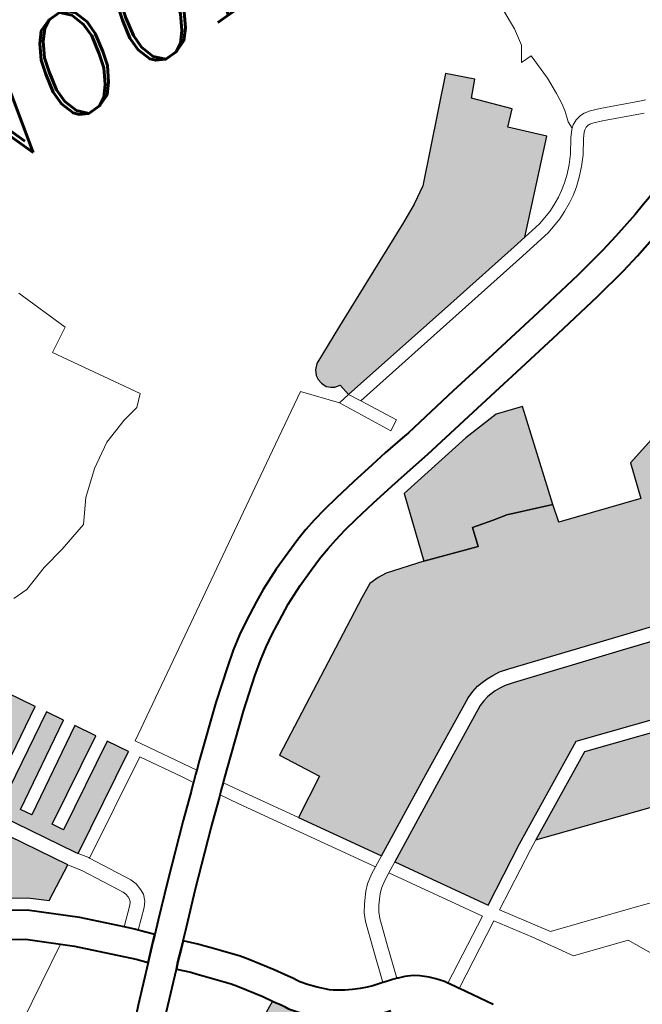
# Model space of a CAD drawing. Header units: metres. Extents: x 149090 to 149776, y 485756 to 486362.
# Tile 37 of 93: x 149570 to 149578, y 486296 to 486308. Entities that reach past the tile are written whole.
import ezdxf

# ---------------------------------------------------------------- set-up
doc = ezdxf.new("R2010")
doc.units = ezdxf.units.M
doc.header["$MEASUREMENT"] = 0
for name, color, linetype, lineweight in [('WVB-pen-brm-dik 018', 6, 'Continuous', 13), ('WVB-pen-dik 035', 1, 'Continuous', 40), ('WVB-raster-20%', 254, 'Continuous', 30), ('WVB-raster-60%', 253, 'Continuous', 30), ('WVB-tekst-dik 035', 1, 'Continuous', 40)]:
    doc.layers.add(name, color=color, linetype=linetype, lineweight=lineweight)
doc.styles.add('1 200   cursief   0.18', font='ITALICS.shx', dxfattribs={"height": 0.36})

# ---------------------------------------------------------------- blocks, each defined once
blk = doc.blocks.new('INZET')
at = {"layer": 'WVB-raster-20%'}
for points in [[(-0.106348, -0.050137), (-0.106384, -0.04984), (-0.106516, -0.0498), (-0.106592, -0.049749), (-0.106678, -0.049663), (-0.106723, -0.049542), (-0.106733, -0.04942), (-0.106723, -0.049314), (-0.106657, -0.049193), (-0.106541, -0.049086), (-0.105578, -0.048667), (-0.102875, -0.047509), (-0.102406, -0.047297), (-0.101984, -0.047052), (-0.099972, -0.045157), (-0.099473, -0.045676), (-0.099809, -0.046005), (-0.099151, -0.046778), (-0.099496, -0.047082), (-0.09885, -0.047797), (-0.100684, -0.049487), (-0.10103, -0.049531), (-0.103066, -0.049764)], [(-0.118054, -0.055423), (-0.118104, -0.055346), (-0.120016, -0.051871), (-0.120181, -0.051565), (-0.12072, -0.050566), (-0.12079, -0.050435), (-0.118413, -0.049117), (-0.117956, -0.049942), (-0.120026, -0.051072), (-0.119883, -0.051336), (-0.117811, -0.050205), (-0.117773, -0.050275), (-0.116856, -0.051933), (-0.118949, -0.053084), (-0.118805, -0.053347), (-0.116711, -0.052195), (-0.11649, -0.052595), (-0.118576, -0.05376), (-0.11843, -0.054022), (-0.116345, -0.052858), (-0.11607, -0.053355), (-0.118158, -0.054492), (-0.118015, -0.054755), (-0.115925, -0.053617), (-0.115649, -0.054117)], [(-0.100655, -0.059926), (-0.101862, -0.059507), (-0.104398, -0.058649), (-0.107002, -0.057775), (-0.107231, -0.057703), (-0.107408, -0.05768), (-0.107568, -0.057663), (-0.107719, -0.057669), (-0.107863, -0.05768), (-0.108028, -0.057716), (-0.108208, -0.057774), (-0.110109, -0.058703), (-0.112111, -0.059689), (-0.113215, -0.057781), (-0.112224, -0.057252), (-0.112722, -0.056289), (-0.108913, -0.05433), (-0.108556, -0.054157), (-0.108307, -0.054157), (-0.108091, -0.054179), (-0.107178, -0.05447), (-0.105907, -0.054932), (-0.105752, -0.05448), (-0.105245, -0.054619), (-0.1049, -0.054713), (-0.103848, -0.055146), (-0.103983, -0.055575), (-0.102032, -0.056247), (-0.101746, -0.055401), (-0.098725, -0.05471), (-0.098055, -0.057456), (-0.099961, -0.057913)], [(-0.110694, -0.062138), (-0.111935, -0.059992), (-0.109955, -0.059017), (-0.108077, -0.058099), (-0.107937, -0.058054), (-0.107812, -0.058027), (-0.107698, -0.058018), (-0.10758, -0.058014), (-0.10745, -0.058028), (-0.107307, -0.058046), (-0.107111, -0.058108), (-0.10451, -0.058981), (-0.101975, -0.059838), (-0.100769, -0.060257), (-0.101355, -0.061959), (-0.103958, -0.061089), (-0.106683, -0.060131), (-0.109227, -0.061371)], [(-0.124828, -0.076687), (-0.124881, -0.075963), (-0.124881, -0.075504), (-0.124833, -0.075266), (-0.124722, -0.074711), (-0.124532, -0.07403), (-0.124118, -0.072438), (-0.124698, -0.072322), (-0.124072, -0.070026), (-0.12282, -0.067058), (-0.123887, -0.066664), (-0.12333, -0.065389), (-0.122287, -0.065852), (-0.121962, -0.065017), (-0.121104, -0.063696), (-0.120478, -0.063139), (-0.119945, -0.062791), (-0.119018, -0.062351), (-0.116277, -0.061034), (-0.116225, -0.061122), (-0.11617, -0.061215), (-0.116119, -0.061309), (-0.116065, -0.06141), (-0.115915, -0.061618), (-0.115731, -0.061848), (-0.115482, -0.062108), (-0.115365, -0.062212), (-0.115081, -0.062413), (-0.114884, -0.06253), (-0.114676, -0.062638), (-0.11449, -0.06272), (-0.114321, -0.062787), (-0.114074, -0.062866), (-0.114107, -0.06296), (-0.114198, -0.063226), (-0.114251, -0.063343), (-0.114307, -0.063433), (-0.114361, -0.0635), (-0.114433, -0.063571), (-0.114506, -0.063624), (-0.115791, -0.064335), (-0.118399, -0.065744), (-0.118933, -0.066033), (-0.119063, -0.066144), (-0.119167, -0.066238), (-0.119301, -0.066378), (-0.119415, -0.066522), (-0.119611, -0.066897), (-0.120384, -0.068727), (-0.121264, -0.07083), (-0.121387, -0.07117), (-0.121917, -0.073204), (-0.121997, -0.073541), (-0.122016, -0.073691), (-0.121991, -0.073897), (-0.121924, -0.07409), (-0.121792, -0.074267), (-0.121672, -0.074387), (-0.121509, -0.074493), (-0.121348, -0.074561), (-0.12058, -0.074754), (-0.120352, -0.074823), (-0.120784, -0.076342), (-0.121033, -0.076284), (-0.121129, -0.076264), (-0.121249, -0.076246), (-0.121463, -0.076225), (-0.121705, -0.076221), (-0.121832, -0.076221), (-0.12204, -0.076241), (-0.122268, -0.076275), (-0.122403, -0.076317), (-0.122671, -0.076389), (-0.123137, -0.07649), (-0.123221, -0.076508), (-0.123638, -0.076581), (-0.124155, -0.076661), (-0.124259, -0.07667), (-0.124496, -0.076679), (-0.124711, -0.076684)]]:
    blk.add_hatch(color=256, dxfattribs=at).paths.add_polyline_path(points)
at = {"layer": 'WVB-raster-20%', "extrusion": (0, 0, -1)}
for points in [[(0.119278, -0.055955), (0.118416, -0.055508), (0.120323, -0.052039), (0.120884, -0.050998), (0.121027, -0.050734), (0.121189, -0.050432), (0.121344, -0.050146), (0.121397, -0.04998), (0.121422, -0.049787), (0.121492, -0.049264), (0.12269, -0.049327), (0.123259, -0.048284), (0.124846, -0.049118), (0.124029, -0.050623), (0.123786, -0.051069), (0.122312, -0.05027), (0.121805, -0.051161), (0.121657, -0.051421), (0.12289, -0.052097), (0.122065, -0.053515), (0.121729, -0.054077), (0.12091, -0.054812), (0.120521, -0.05501), (0.119657, -0.055601)], [(0.10088, -0.064323), (0.101181, -0.063115), (0.101368, -0.062271), (0.104055, -0.061373), (0.106665, -0.060455), (0.108848, -0.06152)]]:
    blk.add_hatch(color=256, dxfattribs=at).paths.add_polyline_path(points)
at = {"layer": 'WVB-raster-60%'}
blk.add_hatch(color=256, dxfattribs=at).paths.add_polyline_path([(-0.103848, -0.055146), (-0.1049, -0.054713), (-0.105245, -0.054619), (-0.105752, -0.05448), (-0.105907, -0.054932), (-0.107178, -0.05447), (-0.106628, -0.052864), (-0.10464, -0.052617), (-0.103716, -0.052576), (-0.103091, -0.05279)])
at = {"layer": 'WVB-pen-brm-dik 018'}
for p, q in [((-0.110995, -0.044872), (-0.111434, -0.043555)), ((-0.111434, -0.043555), (-0.110995, -0.044872)), ((-0.111596, -0.045197), (-0.110995, -0.044872)), ((-0.110995, -0.044872), (-0.111596, -0.045197)), ((-0.097953, -0.044702), (-0.097997, -0.045237)), ((-0.097997, -0.045237), (-0.097953, -0.044702)), ((-0.110435, -0.047221), (-0.111596, -0.045197)), ((-0.111596, -0.045197), (-0.110435, -0.047221)), ((-0.101984, -0.047052), (-0.099972, -0.045157)), ((-0.099972, -0.045157), (-0.099473, -0.045676)), ((-0.097997, -0.045237), (-0.098085, -0.045651)), ((-0.098085, -0.045651), (-0.097997, -0.045237)), ((-0.099473, -0.045676), (-0.099809, -0.046005)), ((-0.098085, -0.045651), (-0.098326, -0.045994)), ((-0.098326, -0.045994), (-0.098085, -0.045651)), ((-0.099809, -0.046005), (-0.099151, -0.046778)), ((-0.098326, -0.045994), (-0.098038, -0.045999)), ((-0.098038, -0.045999), (-0.098326, -0.045994)), ((-0.098038, -0.045999), (-0.098032, -0.046668)), ((-0.098032, -0.046668), (-0.098038, -0.045999)), ((-0.099151, -0.046778), (-0.099496, -0.047082)), ((-0.098032, -0.046668), (-0.098066, -0.047097)), ((-0.098066, -0.047097), (-0.098032, -0.046668)), ((-0.110703, -0.04745), (-0.110435, -0.047221)), ((-0.110435, -0.047221), (-0.110703, -0.04745)), ((-0.102406, -0.047297), (-0.101984, -0.047052)), ((-0.099496, -0.047082), (-0.09885, -0.047797)), ((-0.098066, -0.047097), (-0.0981, -0.047362)), ((-0.0981, -0.047362), (-0.098066, -0.047097)), ((-0.111122, -0.047526), (-0.110703, -0.04745)), ((-0.110703, -0.04745), (-0.111122, -0.047526)), ((-0.102875, -0.047509), (-0.102406, -0.047297)), ((-0.0981, -0.047362), (-0.098139, -0.047543)), ((-0.098139, -0.047543), (-0.0981, -0.047362)), ((-0.112382, -0.048061), (-0.111771, -0.047717)), ((-0.111771, -0.047717), (-0.112382, -0.048061)), ((-0.111771, -0.047717), (-0.111122, -0.047526)), ((-0.111122, -0.047526), (-0.111771, -0.047717)), ((-0.105578, -0.048667), (-0.102875, -0.047509)), ((-0.09819, -0.047701), (-0.098229, -0.047814)), ((-0.098229, -0.047814), (-0.09819, -0.047701)), ((-0.098139, -0.047543), (-0.09819, -0.047701)), ((-0.09819, -0.047701), (-0.098139, -0.047543)), ((-0.09885, -0.047797), (-0.100684, -0.049487)), ((-0.098229, -0.047814), (-0.098238, -0.047997)), ((-0.098238, -0.047997), (-0.098229, -0.047814)), ((-0.098172, -0.047944), (-0.098238, -0.047997)), ((-0.098238, -0.047997), (-0.098172, -0.047944)), ((-0.098043, -0.047882), (-0.098172, -0.047944)), ((-0.098172, -0.047944), (-0.098043, -0.047882)), ((-0.0979, -0.047857), (-0.098043, -0.047882)), ((-0.098043, -0.047882), (-0.0979, -0.047857)), ((-0.09779, -0.047864), (-0.0979, -0.047857)), ((-0.0979, -0.047857), (-0.09779, -0.047864)), ((-0.097643, -0.047902), (-0.09779, -0.047864)), ((-0.09779, -0.047864), (-0.097643, -0.047902)), ((-0.097415, -0.047994), (-0.097643, -0.047902)), ((-0.097643, -0.047902), (-0.097415, -0.047994)), ((-0.112955, -0.048519), (-0.112382, -0.048061)), ((-0.112382, -0.048061), (-0.112955, -0.048519)), ((-0.098396, -0.048165), (-0.098625, -0.048476)), ((-0.098625, -0.048476), (-0.098396, -0.048165)), ((-0.098264, -0.048018), (-0.098396, -0.048165)), ((-0.098396, -0.048165), (-0.098264, -0.048018)), ((-0.098238, -0.047997), (-0.098264, -0.048018)), ((-0.098264, -0.048018), (-0.098238, -0.047997)), ((-0.098011, -0.0482), (-0.098057, -0.048236)), ((-0.098057, -0.048236), (-0.098011, -0.0482)), ((-0.097951, -0.048171), (-0.098011, -0.0482)), ((-0.098011, -0.0482), (-0.097951, -0.048171)), ((-0.097883, -0.048159), (-0.097951, -0.048171)), ((-0.097951, -0.048171), (-0.097883, -0.048159)), ((-0.097837, -0.048162), (-0.097883, -0.048159)), ((-0.097883, -0.048159), (-0.097837, -0.048162)), ((-0.097737, -0.048188), (-0.097837, -0.048162)), ((-0.097837, -0.048162), (-0.097737, -0.048188)), ((-0.097534, -0.04827), (-0.097737, -0.048188)), ((-0.097737, -0.048188), (-0.097534, -0.04827)), ((-0.0965, -0.048418), (-0.097415, -0.047994)), ((-0.097415, -0.047994), (-0.0965, -0.048418)), ((-0.098163, -0.048355), (-0.098393, -0.048668)), ((-0.098393, -0.048668), (-0.098163, -0.048355)), ((-0.098057, -0.048236), (-0.098163, -0.048355)), ((-0.098163, -0.048355), (-0.098057, -0.048236)), ((-0.096611, -0.048698), (-0.097534, -0.04827)), ((-0.097534, -0.04827), (-0.096611, -0.048698)), ((-0.096397, -0.048453), (-0.0965, -0.048418)), ((-0.0965, -0.048418), (-0.096397, -0.048453)), ((-0.113374, -0.049015), (-0.112955, -0.048519)), ((-0.112955, -0.048519), (-0.113374, -0.049015)), ((-0.106541, -0.049086), (-0.105578, -0.048667)), ((-0.098803, -0.048668), (-0.098979, -0.048834)), ((-0.098979, -0.048834), (-0.098803, -0.048668)), ((-0.098625, -0.048476), (-0.098803, -0.048668)), ((-0.098803, -0.048668), (-0.098625, -0.048476)), ((-0.098393, -0.048668), (-0.09859, -0.048879)), ((-0.09859, -0.048879), (-0.098393, -0.048668)), ((-0.098979, -0.048834), (-0.099147, -0.048968)), ((-0.099147, -0.048968), (-0.098979, -0.048834)), ((-0.09859, -0.048879), (-0.098782, -0.049061)), ((-0.098782, -0.049061), (-0.09859, -0.048879)), ((-0.114138, -0.049206), (-0.113374, -0.049015)), ((-0.113374, -0.049015), (-0.114138, -0.049206)), ((-0.106657, -0.049193), (-0.106541, -0.049086)), ((-0.099312, -0.049076), (-0.099467, -0.049166)), ((-0.099467, -0.049166), (-0.099312, -0.049076)), ((-0.099147, -0.048968), (-0.099312, -0.049076)), ((-0.099312, -0.049076), (-0.099147, -0.048968)), ((-0.098782, -0.049061), (-0.098971, -0.049211)), ((-0.098971, -0.049211), (-0.098782, -0.049061)), ((-0.115397, -0.049511), (-0.114749, -0.04932)), ((-0.114749, -0.04932), (-0.115397, -0.049511)), ((-0.114749, -0.04932), (-0.114138, -0.049206)), ((-0.114138, -0.049206), (-0.114749, -0.04932)), ((-0.106733, -0.04942), (-0.106723, -0.049314)), ((-0.106723, -0.049314), (-0.106657, -0.049193)), ((-0.09984, -0.049326), (-0.100216, -0.049427)), ((-0.100216, -0.049427), (-0.09984, -0.049326)), ((-0.099668, -0.049258), (-0.09984, -0.049326)), ((-0.09984, -0.049326), (-0.099668, -0.049258)), ((-0.099467, -0.049166), (-0.099668, -0.049258)), ((-0.099668, -0.049258), (-0.099467, -0.049166)), ((-0.099154, -0.049332), (-0.09933, -0.049433)), ((-0.09933, -0.049433), (-0.099154, -0.049332)), ((-0.098971, -0.049211), (-0.099154, -0.049332)), ((-0.099154, -0.049332), (-0.098971, -0.049211)), ((-0.115779, -0.049511), (-0.115397, -0.049511)), ((-0.115397, -0.049511), (-0.115779, -0.049511)), ((-0.10725, -0.049408), (-0.108622, -0.050184)), ((-0.108622, -0.050184), (-0.10725, -0.049408)), ((-0.106645, -0.050175), (-0.10725, -0.049408)), ((-0.10725, -0.049408), (-0.106645, -0.050175)), ((-0.106723, -0.049542), (-0.106733, -0.04942)), ((-0.106678, -0.049663), (-0.106723, -0.049542)), ((-0.10103, -0.049531), (-0.103066, -0.049764)), ((-0.100684, -0.049487), (-0.10103, -0.049531)), ((-0.100216, -0.049427), (-0.100684, -0.049487)), ((-0.100684, -0.049487), (-0.100216, -0.049427)), ((-0.099745, -0.049611), (-0.100158, -0.049722)), ((-0.100158, -0.049722), (-0.099745, -0.049611)), ((-0.09955, -0.049533), (-0.099745, -0.049611)), ((-0.099745, -0.049611), (-0.09955, -0.049533)), ((-0.09933, -0.049433), (-0.09955, -0.049533)), ((-0.09955, -0.049533), (-0.09933, -0.049433)), ((-0.106592, -0.049749), (-0.106678, -0.049663)), ((-0.106516, -0.0498), (-0.106592, -0.049749)), ((-0.106384, -0.04984), (-0.106516, -0.0498)), ((-0.106348, -0.050137), (-0.106384, -0.04984)), ((-0.103066, -0.049764), (-0.106348, -0.050137)), ((-0.100994, -0.049829), (-0.103032, -0.050062)), ((-0.103032, -0.050062), (-0.100994, -0.049829)), ((-0.100158, -0.049722), (-0.100994, -0.049829)), ((-0.100994, -0.049829), (-0.100158, -0.049722)), ((-0.103032, -0.050062), (-0.106196, -0.050435)), ((-0.106196, -0.050435), (-0.103032, -0.050062)), ((-0.117773, -0.050275), (-0.116856, -0.051933)), ((-0.108622, -0.050184), (-0.115369, -0.053998)), ((-0.115369, -0.053998), (-0.108622, -0.050184)), ((-0.106348, -0.050137), (-0.106645, -0.050175)), ((-0.106645, -0.050175), (-0.106348, -0.050137)), ((-0.10602, -0.051436), (-0.106645, -0.050175)), ((-0.106645, -0.050175), (-0.10602, -0.051436)), ((-0.106196, -0.050435), (-0.106348, -0.050137)), ((-0.106348, -0.050137), (-0.106196, -0.050435)), ((-0.106196, -0.050435), (-0.105752, -0.051303)), ((-0.105752, -0.051303), (-0.106196, -0.050435)), ((-0.09888, -0.050731), (-0.0982, -0.05057)), ((-0.0982, -0.05057), (-0.097888, -0.050487)), ((-0.099343, -0.050829), (-0.09888, -0.050731)), ((-0.101472, -0.051156), (-0.100173, -0.05097)), ((-0.100173, -0.05097), (-0.099343, -0.050829)), ((-0.102962, -0.051356), (-0.101472, -0.051156)), ((-0.098029, -0.051249), (-0.098727, -0.051414)), ((-0.105752, -0.051303), (-0.10602, -0.051436)), ((-0.10602, -0.051436), (-0.105752, -0.051303)), ((-0.105699, -0.051721), (-0.104233, -0.051522)), ((-0.104233, -0.051522), (-0.103078, -0.051372)), ((-0.103078, -0.051372), (-0.102962, -0.051356)), ((-0.099212, -0.051516), (-0.100064, -0.051662)), ((-0.098727, -0.051414), (-0.099212, -0.051516)), ((-0.106437, -0.051799), (-0.105882, -0.051741)), ((-0.105882, -0.051741), (-0.105699, -0.051721)), ((-0.100064, -0.051662), (-0.101376, -0.05185)), ((-0.118104, -0.055346), (-0.120016, -0.051871)), ((-0.116856, -0.051933), (-0.118949, -0.053084)), ((-0.108423, -0.052068), (-0.108032, -0.052004)), ((-0.108032, -0.052004), (-0.107462, -0.051931)), ((-0.107462, -0.051931), (-0.106859, -0.05185)), ((-0.106859, -0.05185), (-0.106437, -0.051799)), ((-0.101376, -0.05185), (-0.102869, -0.05205)), ((-0.120323, -0.052039), (-0.118416, -0.055508)), ((-0.118805, -0.053347), (-0.116711, -0.052195)), ((-0.116711, -0.052195), (-0.11649, -0.052595)), ((-0.109367, -0.052291), (-0.109065, -0.052208)), ((-0.109065, -0.052208), (-0.108769, -0.052136)), ((-0.108769, -0.052136), (-0.108423, -0.052068)), ((-0.104141, -0.052216), (-0.105615, -0.052416)), ((-0.102987, -0.052066), (-0.104141, -0.052216)), ((-0.102869, -0.05205), (-0.102987, -0.052066)), ((-0.110203, -0.052575), (-0.109751, -0.052421)), ((-0.109751, -0.052421), (-0.109367, -0.052291)), ((-0.105615, -0.052416), (-0.106359, -0.052495)), ((-0.11649, -0.052595), (-0.118576, -0.05376)), ((-0.110739, -0.052793), (-0.110203, -0.052575)), ((-0.107931, -0.052696), (-0.108299, -0.052757)), ((-0.107371, -0.052625), (-0.107931, -0.052696)), ((-0.10677, -0.052544), (-0.107371, -0.052625)), ((-0.106359, -0.052495), (-0.10677, -0.052544)), ((-0.106628, -0.052864), (-0.10464, -0.052617)), ((-0.10464, -0.052617), (-0.103716, -0.052576)), ((-0.103716, -0.052576), (-0.103091, -0.05279)), ((-0.11843, -0.054022), (-0.116345, -0.052858)), ((-0.116345, -0.052858), (-0.11607, -0.053355)), ((-0.111511, -0.053181), (-0.111041, -0.052939)), ((-0.111041, -0.052939), (-0.110739, -0.052793)), ((-0.10889, -0.052886), (-0.109162, -0.05296)), ((-0.108618, -0.05282), (-0.10889, -0.052886)), ((-0.108299, -0.052757), (-0.108618, -0.05282)), ((-0.107178, -0.05447), (-0.106628, -0.052864)), ((-0.103091, -0.05279), (-0.103848, -0.055146)), ((-0.111836, -0.053363), (-0.111511, -0.053181)), ((-0.109526, -0.053084), (-0.109958, -0.053231)), ((-0.109162, -0.05296), (-0.109526, -0.053084)), ((-0.11607, -0.053355), (-0.118158, -0.054492)), ((-0.11217, -0.053571), (-0.111836, -0.053363)), ((-0.109958, -0.053231), (-0.110454, -0.053433)), ((-0.118015, -0.054755), (-0.115925, -0.053617)), ((-0.115925, -0.053617), (-0.115649, -0.054117)), ((-0.112518, -0.053818), (-0.11217, -0.053571)), ((-0.110728, -0.053566), (-0.11118, -0.053798)), ((-0.110454, -0.053433), (-0.110728, -0.053566)), ((-0.118576, -0.05376), (-0.11843, -0.054022)), ((-0.113246, -0.054365), (-0.112518, -0.053818)), ((-0.11118, -0.053798), (-0.11148, -0.053966)), ((-0.115649, -0.054117), (-0.118054, -0.055423)), ((-0.115369, -0.053998), (-0.114558, -0.055433)), ((-0.114558, -0.055433), (-0.115369, -0.053998)), ((-0.11148, -0.053966), (-0.111782, -0.054154)), ((-0.115499, -0.054377), (-0.117891, -0.055676)), ((-0.117891, -0.055676), (-0.115499, -0.054377)), ((-0.114943, -0.055361), (-0.115499, -0.054377)), ((-0.115499, -0.054377), (-0.114943, -0.055361)), ((-0.114362, -0.055271), (-0.113246, -0.054365)), ((-0.112722, -0.056289), (-0.108913, -0.05433)), ((-0.111782, -0.054154), (-0.112105, -0.054383)), ((-0.108913, -0.05433), (-0.108556, -0.054157)), ((-0.108556, -0.054157), (-0.108307, -0.054157)), ((-0.108307, -0.054157), (-0.108091, -0.054179)), ((-0.108091, -0.054179), (-0.107178, -0.05447)), ((-0.118158, -0.054492), (-0.118015, -0.054755)), ((-0.112105, -0.054383), (-0.112815, -0.054917)), ((-0.101746, -0.055401), (-0.098725, -0.05471)), ((-0.119657, -0.055601), (-0.120521, -0.05501)), ((-0.112815, -0.054917), (-0.113918, -0.055812)), ((-0.120675, -0.055269), (-0.119845, -0.055836)), ((-0.114558, -0.055433), (-0.114362, -0.055271)), ((-0.103848, -0.055146), (-0.103983, -0.055575)), ((-0.118416, -0.055508), (-0.119278, -0.055955)), ((-0.118206, -0.055828), (-0.118416, -0.055508)), ((-0.118416, -0.055508), (-0.118206, -0.055828)), ((-0.118054, -0.055423), (-0.118104, -0.055346)), ((-0.117903, -0.055652), (-0.118054, -0.055423)), ((-0.118054, -0.055423), (-0.117903, -0.055652)), ((-0.114793, -0.055627), (-0.114943, -0.055361)), ((-0.114943, -0.055361), (-0.114793, -0.055627)), ((-0.114793, -0.055627), (-0.114641, -0.055502)), ((-0.114641, -0.055502), (-0.114558, -0.055433)), ((-0.102032, -0.056247), (-0.101746, -0.055401)), ((-0.120285, -0.056383), (-0.121138, -0.0558)), ((-0.119278, -0.055955), (-0.119657, -0.055601)), ((-0.117891, -0.055676), (-0.117903, -0.055652)), ((-0.117903, -0.055652), (-0.117891, -0.055676)), ((-0.117891, -0.055676), (-0.117379, -0.056678)), ((-0.117379, -0.056678), (-0.117891, -0.055676)), ((-0.115528, -0.056233), (-0.114968, -0.055771)), ((-0.114968, -0.055771), (-0.114809, -0.05564)), ((-0.114809, -0.05564), (-0.114793, -0.055627)), ((-0.103983, -0.055575), (-0.102032, -0.056247)), ((-0.119845, -0.055836), (-0.118912, -0.056709)), ((-0.117704, -0.056811), (-0.118206, -0.055828)), ((-0.118206, -0.055828), (-0.117704, -0.056811)), ((-0.114196, -0.056041), (-0.114208, -0.056052)), ((-0.113918, -0.055812), (-0.114196, -0.056041)), ((-0.11669, -0.057225), (-0.115528, -0.056233)), ((-0.114443, -0.056246), (-0.114522, -0.056311)), ((-0.114364, -0.05618), (-0.114443, -0.056246)), ((-0.114197, -0.056681), (-0.114443, -0.056246)), ((-0.114443, -0.056246), (-0.114197, -0.056681)), ((-0.114208, -0.056052), (-0.114364, -0.05618)), ((-0.114208, -0.056052), (-0.113937, -0.056533)), ((-0.113937, -0.056533), (-0.114208, -0.056052)), ((-0.11966, -0.056968), (-0.120285, -0.056383)), ((-0.114522, -0.056311), (-0.115078, -0.056769)), ((-0.112224, -0.057252), (-0.112722, -0.056289)), ((-0.118912, -0.056709), (-0.118171, -0.057514)), ((-0.117379, -0.056678), (-0.117331, -0.05683)), ((-0.117331, -0.05683), (-0.117379, -0.056678)), ((-0.11238, -0.059822), (-0.114197, -0.056681)), ((-0.114197, -0.056681), (-0.11238, -0.059822)), ((-0.113937, -0.056533), (-0.113215, -0.057781)), ((-0.113215, -0.057781), (-0.113937, -0.056533)), ((-0.11966, -0.056968), (-0.12149, -0.057965)), ((-0.12149, -0.057965), (-0.11966, -0.056968)), ((-0.11941, -0.057203), (-0.11966, -0.056968)), ((-0.117678, -0.056894), (-0.117704, -0.056811)), ((-0.117704, -0.056811), (-0.117678, -0.056894)), ((-0.117673, -0.056972), (-0.117678, -0.056894)), ((-0.117678, -0.056894), (-0.117673, -0.056972)), ((-0.117677, -0.057045), (-0.117673, -0.056972)), ((-0.117673, -0.056972), (-0.117677, -0.057045)), ((-0.117322, -0.056972), (-0.117332, -0.057133)), ((-0.117332, -0.057133), (-0.117322, -0.056972)), ((-0.117331, -0.05683), (-0.117322, -0.056972)), ((-0.117322, -0.056972), (-0.117331, -0.05683)), ((-0.115078, -0.056769), (-0.116231, -0.057754)), ((-0.118384, -0.058316), (-0.11941, -0.057203)), ((-0.118171, -0.057514), (-0.117754, -0.057163)), ((-0.117754, -0.057163), (-0.118171, -0.057514)), ((-0.117754, -0.057163), (-0.117705, -0.057105)), ((-0.117705, -0.057105), (-0.117754, -0.057163)), ((-0.117705, -0.057105), (-0.117677, -0.057045)), ((-0.117677, -0.057045), (-0.117705, -0.057105)), ((-0.117332, -0.057133), (-0.117407, -0.057294)), ((-0.117407, -0.057294), (-0.117332, -0.057133)), ((-0.117406, -0.057855), (-0.11669, -0.057225)), ((-0.117505, -0.057411), (-0.117937, -0.057774)), ((-0.117937, -0.057774), (-0.117505, -0.057411)), ((-0.117407, -0.057294), (-0.117505, -0.057411)), ((-0.117505, -0.057411), (-0.117407, -0.057294)), ((-0.113215, -0.057781), (-0.112224, -0.057252)), ((-0.118171, -0.057514), (-0.117994, -0.057706)), ((-0.117994, -0.057706), (-0.117937, -0.057774)), ((-0.107863, -0.05768), (-0.108028, -0.057716)), ((-0.107719, -0.057669), (-0.107863, -0.05768)), ((-0.107568, -0.057663), (-0.107719, -0.057669)), ((-0.107408, -0.05768), (-0.107568, -0.057663)), ((-0.107231, -0.057703), (-0.107408, -0.05768)), ((-0.107002, -0.057775), (-0.107231, -0.057703)), ((-0.117937, -0.057774), (-0.117673, -0.058089)), ((-0.117673, -0.058089), (-0.117406, -0.057855)), ((-0.116231, -0.057754), (-0.116944, -0.058381)), ((-0.112111, -0.059689), (-0.113215, -0.057781)), ((-0.108208, -0.057774), (-0.110109, -0.058703)), ((-0.108028, -0.057716), (-0.108208, -0.057774)), ((-0.104398, -0.058649), (-0.107002, -0.057775)), ((-0.109955, -0.059017), (-0.108077, -0.058099)), ((-0.108077, -0.058099), (-0.107937, -0.058054)), ((-0.107937, -0.058054), (-0.107812, -0.058027)), ((-0.107812, -0.058027), (-0.107698, -0.058018)), ((-0.107698, -0.058018), (-0.10758, -0.058014)), ((-0.10758, -0.058014), (-0.10745, -0.058028)), ((-0.10745, -0.058028), (-0.107307, -0.058046)), ((-0.107307, -0.058046), (-0.107111, -0.058108)), ((-0.107111, -0.058108), (-0.10451, -0.058981)), ((-0.118194, -0.058548), (-0.118384, -0.058316)), ((-0.116944, -0.058381), (-0.1172, -0.058606)), ((-0.11898, -0.059254), (-0.118194, -0.058548)), ((-0.1172, -0.058606), (-0.116954, -0.058879)), ((-0.101862, -0.059507), (-0.104398, -0.058649)), ((-0.116954, -0.058879), (-0.116846, -0.059012)), ((-0.110109, -0.058703), (-0.112111, -0.059689)), ((-0.117726, -0.059069), (-0.118508, -0.05977)), ((-0.117486, -0.059335), (-0.117726, -0.059069)), ((-0.116846, -0.059012), (-0.116748, -0.059133)), ((-0.111935, -0.059992), (-0.109955, -0.059017)), ((-0.10451, -0.058981), (-0.101975, -0.059838)), ((-0.117388, -0.059455), (-0.117486, -0.059335)), ((-0.116748, -0.059133), (-0.1166, -0.059314)), ((-0.1166, -0.059314), (-0.116287, -0.059705)), ((-0.11729, -0.059575), (-0.117388, -0.059455)), ((-0.117144, -0.059754), (-0.11729, -0.059575)), ((-0.116852, -0.060118), (-0.117144, -0.059754)), ((-0.116287, -0.059705), (-0.116173, -0.059875)), ((-0.112561, -0.059911), (-0.11238, -0.059822)), ((-0.11238, -0.059822), (-0.112561, -0.059911)), ((-0.11238, -0.059822), (-0.112111, -0.059689)), ((-0.112111, -0.059689), (-0.11238, -0.059822)), ((-0.116173, -0.059875), (-0.11581, -0.060448)), ((-0.112908, -0.060171), (-0.112773, -0.060048)), ((-0.112773, -0.060048), (-0.112908, -0.060171)), ((-0.112773, -0.060048), (-0.112561, -0.059911)), ((-0.112561, -0.059911), (-0.112773, -0.060048)), ((-0.112205, -0.060125), (-0.111935, -0.059992)), ((-0.111935, -0.059992), (-0.112205, -0.060125)), ((-0.110694, -0.062138), (-0.111935, -0.059992)), ((-0.11676, -0.060257), (-0.116852, -0.060118)), ((-0.116407, -0.060813), (-0.11676, -0.060257)), ((-0.113119, -0.060404), (-0.113008, -0.060277)), ((-0.113008, -0.060277), (-0.113119, -0.060404)), ((-0.113008, -0.060277), (-0.112908, -0.060171)), ((-0.112908, -0.060171), (-0.113008, -0.060277)), ((-0.112388, -0.060216), (-0.112559, -0.060326)), ((-0.112559, -0.060326), (-0.112388, -0.060216)), ((-0.112205, -0.060125), (-0.112388, -0.060216)), ((-0.112388, -0.060216), (-0.112205, -0.060125)), ((-0.11096, -0.062277), (-0.112205, -0.060125)), ((-0.112205, -0.060125), (-0.11096, -0.062277)), ((-0.106683, -0.060131), (-0.109227, -0.061371)), ((-0.103958, -0.061089), (-0.106683, -0.060131)), ((-0.11581, -0.060448), (-0.115622, -0.060767)), ((-0.11324, -0.060572), (-0.113119, -0.060404)), ((-0.113119, -0.060404), (-0.11324, -0.060572)), ((-0.112748, -0.060512), (-0.112844, -0.060622)), ((-0.112844, -0.060622), (-0.112748, -0.060512)), ((-0.112662, -0.060421), (-0.112748, -0.060512)), ((-0.112748, -0.060512), (-0.112662, -0.060421)), ((-0.112559, -0.060326), (-0.112662, -0.060421)), ((-0.112662, -0.060421), (-0.112559, -0.060326)), ((-0.108848, -0.06152), (-0.106665, -0.060455)), ((-0.106665, -0.060455), (-0.104055, -0.061373)), ((-0.115622, -0.060767), (-0.115562, -0.060868)), ((-0.113564, -0.061405), (-0.113334, -0.06076)), ((-0.113334, -0.06076), (-0.113564, -0.061405)), ((-0.113334, -0.06076), (-0.11324, -0.060572)), ((-0.11324, -0.060572), (-0.113334, -0.06076)), ((-0.11294, -0.060754), (-0.113012, -0.060898)), ((-0.113012, -0.060898), (-0.11294, -0.060754)), ((-0.112844, -0.060622), (-0.11294, -0.060754)), ((-0.11294, -0.060754), (-0.112844, -0.060622)), ((-0.116277, -0.061034), (-0.116407, -0.060813)), ((-0.115562, -0.060868), (-0.115503, -0.060975)), ((-0.115503, -0.060975), (-0.11547, -0.061039)), ((-0.113012, -0.060898), (-0.113234, -0.061521)), ((-0.113234, -0.061521), (-0.113012, -0.060898)), ((-0.119018, -0.062351), (-0.116277, -0.061034)), ((-0.11547, -0.061039), (-0.115358, -0.061194)), ((-0.115358, -0.061194), (-0.115204, -0.061386)), ((-0.115204, -0.061386), (-0.114996, -0.061604)), ((-0.113844, -0.062205), (-0.113564, -0.061405)), ((-0.113564, -0.061405), (-0.113844, -0.062205)), ((-0.109227, -0.061371), (-0.110694, -0.062138)), ((-0.114996, -0.061604), (-0.114929, -0.061663)), ((-0.114929, -0.061663), (-0.1147, -0.061825)), ((-0.113234, -0.061521), (-0.113511, -0.062315)), ((-0.113511, -0.062315), (-0.113234, -0.061521)), ((-0.109091, -0.061639), (-0.110535, -0.062394)), ((-0.110535, -0.062394), (-0.109091, -0.061639)), ((-0.108848, -0.06152), (-0.109091, -0.061639)), ((-0.109091, -0.061639), (-0.108848, -0.06152)), ((-0.10088, -0.064323), (-0.108848, -0.06152)), ((-0.1147, -0.061825), (-0.114543, -0.061918)), ((-0.114543, -0.061918), (-0.114372, -0.062007)), ((-0.114372, -0.062007), (-0.11422, -0.062074)), ((-0.11422, -0.062074), (-0.114086, -0.062127)), ((-0.114086, -0.062127), (-0.113844, -0.062205)), ((-0.113844, -0.062205), (-0.113758, -0.062232)), ((-0.113758, -0.062232), (-0.113615, -0.062278)), ((-0.113615, -0.062278), (-0.113548, -0.0623)), ((-0.113548, -0.0623), (-0.113511, -0.062315)), ((-0.113511, -0.062315), (-0.113482, -0.062327)), ((-0.113482, -0.062327), (-0.113324, -0.062392)), ((-0.113324, -0.062392), (-0.113147, -0.062489)), ((-0.112573, -0.063121), (-0.11096, -0.062277)), ((-0.11096, -0.062277), (-0.112573, -0.063121)), ((-0.110535, -0.062394), (-0.109828, -0.063526)), ((-0.109828, -0.063526), (-0.110535, -0.062394)), ((-0.113147, -0.062489), (-0.11302, -0.062588)), ((-0.11302, -0.062588), (-0.112861, -0.062742)), ((-0.110801, -0.062533), (-0.112424, -0.063382)), ((-0.112424, -0.063382), (-0.110801, -0.062533)), ((-0.110275, -0.063369), (-0.110801, -0.062533)), ((-0.110801, -0.062533), (-0.110275, -0.063369)), ((-0.112861, -0.062742), (-0.112748, -0.062864)), ((-0.112748, -0.062864), (-0.112619, -0.06304)), ((-0.112619, -0.06304), (-0.112573, -0.063121)), ((-0.112573, -0.063121), (-0.112542, -0.063175)), ((-0.112542, -0.063175), (-0.11247, -0.063302)), ((-0.11247, -0.063302), (-0.112424, -0.063382)), ((-0.112424, -0.063382), (-0.11242, -0.063389)), ((-0.11242, -0.063389), (-0.111978, -0.064166)), ((-0.109717, -0.06433), (-0.110275, -0.063369)), ((-0.110275, -0.063369), (-0.109717, -0.06433)), ((-0.109828, -0.063526), (-0.107824, -0.064227)), ((-0.107824, -0.064227), (-0.109828, -0.063526)), ((-0.108423, -0.064773), (-0.109717, -0.06433)), ((-0.109717, -0.06433), (-0.108423, -0.064773)), ((-0.107824, -0.064227), (-0.102401, -0.066166)), ((-0.102401, -0.066166), (-0.107824, -0.064227)), ((-0.107744, -0.066218), (-0.108423, -0.064773)), ((-0.108423, -0.064773), (-0.107744, -0.066218))]:
    blk.add_line(p, q, dxfattribs=at)
at = {"layer": 'WVB-pen-dik 035', "flags": 128}
for points in [[(-0.095366, -0.049632), (-0.095731, -0.049782), (-0.096908, -0.050205), (-0.097538, -0.050394), (-0.097888, -0.050487), (-0.0982, -0.05057), (-0.09888, -0.050731), (-0.099343, -0.050829), (-0.100173, -0.05097), (-0.101472, -0.051156), (-0.102962, -0.051356)], [(-0.102869, -0.05205), (-0.101376, -0.05185), (-0.100064, -0.051662), (-0.099212, -0.051516), (-0.098727, -0.051414), (-0.098029, -0.051249), (-0.097708, -0.051163), (-0.097347, -0.051068), (-0.096743, -0.050886)], [(-0.102962, -0.051356), (-0.103078, -0.051372), (-0.104233, -0.051522), (-0.105699, -0.051721), (-0.105882, -0.051741)], [(-0.105882, -0.051741), (-0.106437, -0.051799), (-0.106859, -0.05185), (-0.107462, -0.051931), (-0.108032, -0.052004), (-0.108423, -0.052068), (-0.108769, -0.052136), (-0.109065, -0.052208), (-0.109367, -0.052291), (-0.109751, -0.052421), (-0.110203, -0.052575), (-0.110739, -0.052793), (-0.111041, -0.052939), (-0.111511, -0.053181), (-0.111836, -0.053363), (-0.11217, -0.053571), (-0.112518, -0.053818), (-0.113246, -0.054365), (-0.114362, -0.055271), (-0.114558, -0.055433)], [(-0.114208, -0.056052), (-0.114196, -0.056041), (-0.113918, -0.055812), (-0.112815, -0.054917), (-0.112105, -0.054383), (-0.111782, -0.054154), (-0.11148, -0.053966), (-0.11118, -0.053798), (-0.110728, -0.053566), (-0.110454, -0.053433), (-0.109958, -0.053231), (-0.109526, -0.053084), (-0.109162, -0.05296), (-0.10889, -0.052886), (-0.108618, -0.05282), (-0.108299, -0.052757), (-0.107931, -0.052696), (-0.107371, -0.052625), (-0.10677, -0.052544), (-0.106359, -0.052495), (-0.105615, -0.052416), (-0.104141, -0.052216), (-0.102987, -0.052066), (-0.102869, -0.05205)], [(-0.118171, -0.057514), (-0.118912, -0.056709), (-0.119845, -0.055836), (-0.120675, -0.055269), (-0.121746, -0.054721)], [(-0.114558, -0.055433), (-0.114641, -0.055502), (-0.114793, -0.055627)], [(-0.121138, -0.0558), (-0.120285, -0.056383), (-0.11966, -0.056968)], [(-0.114793, -0.055627), (-0.114809, -0.05564), (-0.114968, -0.055771), (-0.115528, -0.056233), (-0.11669, -0.057225), (-0.117406, -0.057855), (-0.117673, -0.058089)], [(-0.1172, -0.058606), (-0.116944, -0.058381), (-0.116231, -0.057754), (-0.115078, -0.056769), (-0.114522, -0.056311), (-0.114443, -0.056246)], [(-0.114443, -0.056246), (-0.114364, -0.05618), (-0.114208, -0.056052)], [(-0.11966, -0.056968), (-0.11941, -0.057203), (-0.118384, -0.058316)], [(-0.117937, -0.057774), (-0.117994, -0.057706), (-0.118171, -0.057514)], [(-0.117673, -0.058089), (-0.117937, -0.057774)], [(-0.117673, -0.058089), (-0.117817, -0.058216), (-0.118059, -0.058427), (-0.118194, -0.058548)], [(-0.118194, -0.058548), (-0.118059, -0.058427), (-0.117817, -0.058216), (-0.117673, -0.058089)], [(-0.118384, -0.058316), (-0.118194, -0.058548)], [(-0.118194, -0.058548), (-0.11898, -0.059254), (-0.119439, -0.059683), (-0.119749, -0.059973), (-0.120577, -0.060729), (-0.120664, -0.060811), (-0.12147, -0.061571), (-0.122364, -0.062421), (-0.122994, -0.063049), (-0.123548, -0.063626)], [(-0.1172, -0.058606), (-0.117356, -0.058742), (-0.117594, -0.058951), (-0.117726, -0.059069)], [(-0.117726, -0.059069), (-0.117594, -0.058951), (-0.117356, -0.058742), (-0.1172, -0.058606)], [(-0.113844, -0.062205), (-0.114086, -0.062127), (-0.11422, -0.062074), (-0.114372, -0.062007), (-0.114543, -0.061918), (-0.1147, -0.061825), (-0.114929, -0.061663), (-0.114996, -0.061604), (-0.115204, -0.061386), (-0.115358, -0.061194), (-0.11547, -0.061039), (-0.115503, -0.060975), (-0.115562, -0.060868), (-0.115622, -0.060767), (-0.11581, -0.060448), (-0.116173, -0.059875), (-0.116287, -0.059705), (-0.1166, -0.059314), (-0.116748, -0.059133), (-0.116846, -0.059012), (-0.116954, -0.058879), (-0.1172, -0.058606)], [(-0.125563, -0.06943), (-0.125451, -0.068859), (-0.125351, -0.068365), (-0.125282, -0.068111), (-0.125235, -0.067948), (-0.125106, -0.06754), (-0.12489, -0.067004), (-0.124474, -0.06611), (-0.124212, -0.065641), (-0.123968, -0.065265), (-0.12355, -0.064696), (-0.123327, -0.064423), (-0.123202, -0.064276), (-0.122494, -0.063539), (-0.121876, -0.062923), (-0.120989, -0.06208), (-0.120184, -0.061321), (-0.120101, -0.061242), (-0.119274, -0.060487), (-0.118961, -0.060194), (-0.118508, -0.05977), (-0.117726, -0.059069)], [(-0.117726, -0.059069), (-0.117486, -0.059335), (-0.117388, -0.059455), (-0.11729, -0.059575), (-0.117144, -0.059754), (-0.116852, -0.060118), (-0.11676, -0.060257), (-0.116407, -0.060813), (-0.116277, -0.061034)], [(-0.116277, -0.061034), (-0.116225, -0.061122), (-0.11617, -0.061215), (-0.116119, -0.061309), (-0.116065, -0.06141), (-0.115915, -0.061618), (-0.115731, -0.061848), (-0.115482, -0.062108), (-0.115365, -0.062212), (-0.115081, -0.062413), (-0.114884, -0.06253), (-0.114676, -0.062638), (-0.11449, -0.06272), (-0.114321, -0.062787), (-0.114074, -0.062866)], [(-0.113511, -0.062315), (-0.113548, -0.0623), (-0.113615, -0.062278), (-0.113758, -0.062232), (-0.113844, -0.062205)], [(-0.112573, -0.063121), (-0.112619, -0.06304), (-0.112748, -0.062864), (-0.112861, -0.062742), (-0.11302, -0.062588), (-0.113147, -0.062489), (-0.113324, -0.062392), (-0.113482, -0.062327), (-0.113511, -0.062315)], [(-0.112424, -0.063382), (-0.11247, -0.063302), (-0.112542, -0.063175), (-0.112573, -0.063121)], [(-0.111978, -0.064166), (-0.11242, -0.063389), (-0.112424, -0.063382)]]:
    blk.add_lwpolyline(points, dxfattribs=at)
at = {"layer": 'WVB-raster-20%', "flags": 128}
for points in [[(-0.100684, -0.049487), (-0.09885, -0.047797), (-0.099496, -0.047082), (-0.099151, -0.046778), (-0.099809, -0.046005), (-0.099473, -0.045676), (-0.099972, -0.045157), (-0.101984, -0.047052), (-0.102406, -0.047297), (-0.102875, -0.047509), (-0.105578, -0.048667), (-0.106541, -0.049086), (-0.106657, -0.049193), (-0.106723, -0.049314), (-0.106733, -0.04942), (-0.106723, -0.049542), (-0.106678, -0.049663), (-0.106592, -0.049749), (-0.106516, -0.0498), (-0.106384, -0.04984), (-0.106348, -0.050137), (-0.103066, -0.049764), (-0.10103, -0.049531)], [(-0.118416, -0.055508), (-0.120323, -0.052039), (-0.120884, -0.050998), (-0.121027, -0.050734), (-0.121189, -0.050432), (-0.121344, -0.050146), (-0.121397, -0.04998), (-0.121422, -0.049787), (-0.121492, -0.049264), (-0.12269, -0.049327), (-0.123259, -0.048284), (-0.124846, -0.049118), (-0.124029, -0.050623), (-0.123786, -0.051069), (-0.122312, -0.05027), (-0.121805, -0.051161), (-0.121657, -0.051421), (-0.12289, -0.052097), (-0.122065, -0.053515), (-0.121729, -0.054077), (-0.12091, -0.054812), (-0.120521, -0.05501), (-0.119657, -0.055601), (-0.119278, -0.055955)], [(-0.100769, -0.060257), (-0.101975, -0.059838), (-0.10451, -0.058981), (-0.107111, -0.058108), (-0.107307, -0.058046), (-0.10745, -0.058028), (-0.10758, -0.058014), (-0.107698, -0.058018), (-0.107812, -0.058027), (-0.107937, -0.058054), (-0.108077, -0.058099), (-0.109955, -0.059017), (-0.111935, -0.059992), (-0.110694, -0.062138), (-0.109227, -0.061371), (-0.106683, -0.060131), (-0.103958, -0.061089), (-0.101355, -0.061959)], [(-0.101368, -0.062271), (-0.104055, -0.061373), (-0.106665, -0.060455), (-0.108848, -0.06152), (-0.10088, -0.064323), (-0.101181, -0.063115)]]:
    blk.add_lwpolyline(points, close=True, dxfattribs=at)
for points in [[(-0.118949, -0.053084), (-0.116856, -0.051933), (-0.117773, -0.050275)], [(-0.120016, -0.051871), (-0.118104, -0.055346), (-0.118054, -0.055423), (-0.115649, -0.054117), (-0.115925, -0.053617), (-0.118015, -0.054755), (-0.118158, -0.054492), (-0.11607, -0.053355), (-0.116345, -0.052858), (-0.11843, -0.054022), (-0.118576, -0.05376), (-0.11649, -0.052595), (-0.116711, -0.052195), (-0.118805, -0.053347)], [(-0.098725, -0.05471), (-0.101746, -0.055401), (-0.102032, -0.056247), (-0.103983, -0.055575), (-0.103848, -0.055146), (-0.1049, -0.054713), (-0.105245, -0.054619), (-0.105752, -0.05448), (-0.105907, -0.054932), (-0.107178, -0.05447), (-0.108091, -0.054179), (-0.108307, -0.054157), (-0.108556, -0.054157), (-0.108913, -0.05433), (-0.112722, -0.056289), (-0.112224, -0.057252), (-0.113215, -0.057781), (-0.112111, -0.059689), (-0.110109, -0.058703), (-0.108208, -0.057774), (-0.108028, -0.057716), (-0.107863, -0.05768), (-0.107719, -0.057669), (-0.107568, -0.057663), (-0.107408, -0.05768), (-0.107231, -0.057703), (-0.107002, -0.057775), (-0.104398, -0.058649), (-0.101862, -0.059507)], [(-0.11617, -0.061215), (-0.116225, -0.061122), (-0.116277, -0.061034), (-0.119018, -0.062351)]]:
    blk.add_lwpolyline(points, dxfattribs=at)
at = {"layer": 'WVB-raster-60%', "flags": 128}
blk.add_lwpolyline([(-0.103848, -0.055146), (-0.103091, -0.05279), (-0.103716, -0.052576), (-0.10464, -0.052617), (-0.106628, -0.052864), (-0.107178, -0.05447), (-0.105907, -0.054932), (-0.105752, -0.05448), (-0.105245, -0.054619), (-0.1049, -0.054713)], close=True, dxfattribs=at)
at = {"layer": 'WVB-tekst-dik 035', "style": '1 200   cursief   0.18'}
blk.add_text('NOORDERPLASSEN', height=0.0024, dxfattribs=at).set_placement((-0.110845, -0.040988))

msp = doc.modelspace()

# ---------------------------------------------------------------- block references
at = {"layer": 'WVB-raster-60%', "xscale": 500.0000000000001, "yscale": 500.0000000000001, "zscale": 500.0000000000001, "rotation": 35.19028839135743}
msp.add_blockref('INZET', (149603.259, 486354.964), dxfattribs=at)

doc.saveas('drawing.dxf')
